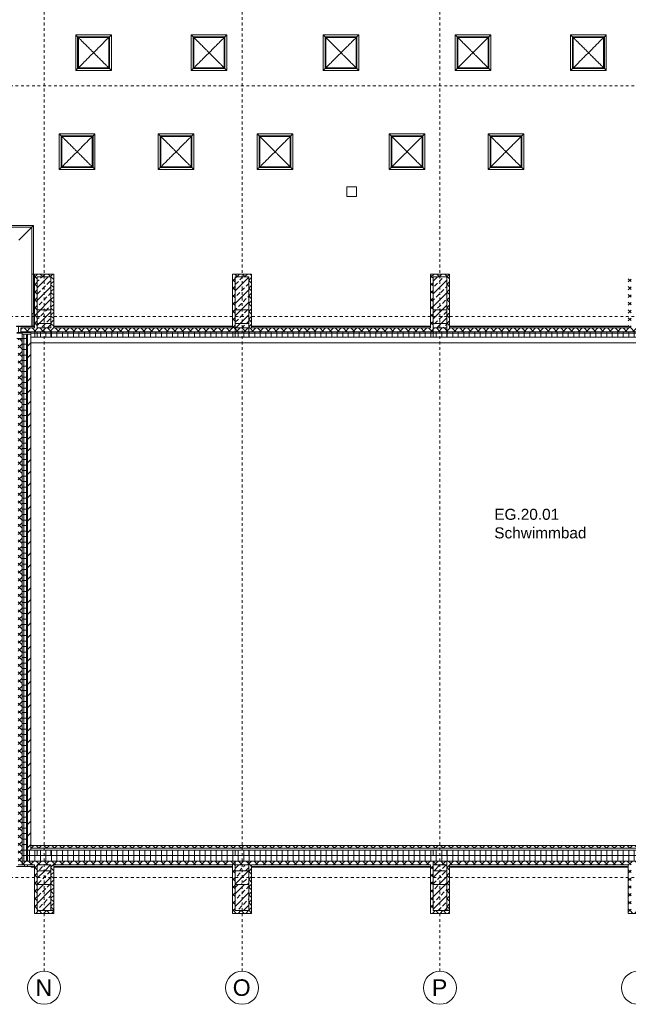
# Model space of a CAD drawing. Header units: metres. Extents: x -52 to 123, y -78 to 33.
# Tile 2 of 112: x -31 to -8, y -78 to -42. Entities that reach past the tile are written whole.
import ezdxf

# ---------------------------------------------------------------- set-up
doc = ezdxf.new("R2010")
doc.units = ezdxf.units.M
doc.linetypes.add('Rasterlinie', pattern=[0.019, 0.01, -0.003, 0.003, -0.003])
for name, color, linetype, lineweight in [('A_Decken', 7, 'Continuous', 9), ('A_Dächer_', 7, 'Continuous', 9), ('A_Fassadenelemente', 7, 'Continuous', 9), ('A_Fenster', 7, 'Continuous', 9), ('A_Fenster_Glas', 7, 'Continuous', 9), ('A_Fenster_Rahmen', 7, 'Continuous', 9), ('A_Raster', 7, 'Continuous', 9), ('A_Räume_Beschriftung', 7, 'Continuous', 9), ('A_Skelettbau', 7, 'Continuous', 9), ('A_Tragwerksstützen', 7, 'Continuous', 9), ('A_Tragwerksstützen_Stahlbeton', 7, 'Continuous', 9), ('A_Wände', 7, 'Continuous', 9), ('A_Wände_Schraffur', 7, 'Continuous', 18)]:
    doc.layers.add(name, color=color, linetype=linetype, lineweight=lineweight)
doc.styles.add('Arial', font='arial.ttf', dxfattribs={"height": 0.6})
doc.styles.add('Arial_B', font='txt', dxfattribs={"height": 0.4})
pattern_1 = [(0, (1.421, 2.104), (0, 0.2), []), (90, (1.421, 2.104), (-0.2, 1e-17), [])]
pattern_2 = [(45, (1.421, 2.104), (-0.14142136, 0.14142136), []), (135, (1.421, 2.104), (-0.14142136, -0.14142136), [])]
pattern_3 = [(45, (1.421, 2.104), (-0.2283955, 0.2283955), []), (45, (1.649, 2.104), (-0.2283955, 0.2283955), [0.161, -0.081])]

# ---------------------------------------------------------------- blocks, each defined once
blk = doc.blocks.new('STB Stütze - rechteckig - STB 50 x 50-6929661-BS_Übersicht_O1_BRANDSCHUTZ')
at = {"layer": 'A_Tragwerksstützen'}
h = blk.add_hatch(dxfattribs=at)
h.set_pattern_fill('FP_31', color=256, style=0, pattern_type=2)
h.set_pattern_definition([(45, (31.065, 75.601), (-0.2283955, 0.2283955), []), (45, (31.293, 75.601), (-0.2283955, 0.2283955), [0.161, -0.081])])
h.paths.add_polyline_path([(-0.036, -0.25), (0.25, -0.25), (0.25, 0.25), (-0.25, 0.25), (-0.25, -0.25)], flags=0)
at = {"layer": 'A_Tragwerksstützen_Stahlbeton', "lineweight": 18}
for p, q in [((0.25, 0.25), (-0.25, 0.25)), ((-0.25, 0.25), (-0.25, -0.25)), ((0.25, -0.25), (0.25, 0.25)), ((-0.25, -0.25), (0.25, -0.25))]:
    blk.add_line(p, q, dxfattribs=at)
blk = doc.blocks.new('STB Stütze - rechteckig - STB 50 x 50-V23-BS_Übersicht_O1_BRANDSCHUTZ')
at = {"layer": 'A_Tragwerksstützen'}
h = blk.add_hatch(dxfattribs=at)
h.set_pattern_fill('FP_32', color=256, style=0, pattern_type=2)
h.set_pattern_definition([(45, (23.865, 75.601), (-0.2283955, 0.2283955), []), (45, (24.093, 75.601), (-0.2283955, 0.2283955), [0.161, -0.081])])
h.paths.add_polyline_path([(-0.25, -0.25), (0.25, -0.25), (0.25, 0.25), (-0.25, 0.25)], flags=0)
at = {"layer": 'A_Tragwerksstützen_Stahlbeton', "lineweight": 18}
for p, q in [((0.25, 0.25), (-0.25, 0.25)), ((-0.25, 0.25), (-0.25, -0.25)), ((0.25, -0.25), (0.25, 0.25)), ((-0.25, -0.25), (0.25, -0.25))]:
    blk.add_line(p, q, dxfattribs=at)
blk = doc.blocks.new('STB Stütze - rechteckig - STB 50 x 50-V24-BS_Übersicht_O1_BRANDSCHUTZ')
at = {"layer": 'A_Tragwerksstützen'}
h = blk.add_hatch(dxfattribs=at)
h.set_pattern_fill('FP_33', color=256, style=0, pattern_type=2)
h.set_pattern_definition([(45, (16.665, 75.601), (-0.2283955, 0.2283955), []), (45, (16.893, 75.601), (-0.2283955, 0.2283955), [0.161, -0.081])])
h.paths.add_polyline_path([(0.014, -0.25), (0.25, -0.25), (0.25, 0.25), (-0.25, 0.25), (-0.25, -0.25)], flags=0)
at = {"layer": 'A_Tragwerksstützen_Stahlbeton', "lineweight": 18}
for p, q in [((0.25, 0.25), (-0.25, 0.25)), ((-0.25, 0.25), (-0.25, -0.25)), ((0.25, -0.25), (0.25, 0.25)), ((-0.25, -0.25), (0.25, -0.25))]:
    blk.add_line(p, q, dxfattribs=at)
blk = doc.blocks.new('Basiswand _ IPRO_AW_FT_Bestand_200_Att_UF - ___-6334640-BS_Übersicht_O1_BRANDSCHUTZ')
at = {"layer": 'A_Wände_Schraffur', "lineweight": 9}
h = blk.add_hatch(dxfattribs=at)
h.set_pattern_fill('FP_1', color=256, style=0, pattern_type=2)
h.set_pattern_definition(pattern_1)
h.paths.add_polyline_path([(-30.244, -72.897), (7.156, -72.897), (7.156, -72.497), (-30.244, -72.497), (-30.244, -72.625)], flags=0)
at = {"layer": 'A_Wände', "lineweight": 18}
for p, q in [((7.156, -72.497), (-30.244, -72.497)), ((-30.244, -72.497), (-30.244, -72.897)), ((7.156, -72.897), (7.156, -72.497))]:
    blk.add_line(p, q, dxfattribs=at)
at = {"layer": 'A_Wände'}
blk.add_line((-30.244, -72.897), (7.156, -72.897), dxfattribs=at)
blk = doc.blocks.new('MuM_Lichtkuppel - Rechteckig - Gebogen - 1_20 x 1_20-5472747-BS_Übersicht_O1_BRANDSCHUTZ')
at = {"layer": 'A_Fenster_Glas'}
for p, q in [((-0.552, -0.552), (-0.552, 0.552)), ((-0.552, 0.552), (0.552, 0.552)), ((0.552, 0.552), (0.552, -0.552)), ((0.552, -0.552), (-0.552, -0.552))]:
    blk.add_line(p, q, dxfattribs=at)
for points, knots in [([(0, 0), (-0.01, 0.01), (-0.029, 0.029), (-0.058, 0.058), (-0.086, 0.086), (-0.125, 0.125), (-0.191, 0.191), (-0.284, 0.284), (-0.386, 0.386), (-0.462, 0.462), (-0.516, 0.516), (-0.54, 0.54), (-0.552, 0.552)], [0, 0, 0, 0, 0.047619, 0.095238, 0.142857, 0.190476, 0.285714, 0.47619, 0.666667, 0.833333, 0.916667, 1, 1, 1, 1]), ([(0.552, 0.552), (0.539, 0.538), (0.51, 0.51), (0.449, 0.449), (0.365, 0.365), (0.256, 0.256), (0.134, 0.134), (0.048, 0.048), (0, 0)], [0, 0, 0, 0, 0.095238, 0.190476, 0.380952, 0.571429, 0.761905, 1, 1, 1, 1]), ([(-0.552, -0.552), (-0.539, -0.538), (-0.51, -0.51), (-0.449, -0.449), (-0.365, -0.365), (-0.256, -0.256), (-0.134, -0.134), (-0.048, -0.048), (0, 0)], [0, 0, 0, 0, 0.095238, 0.190476, 0.380952, 0.571429, 0.761905, 1, 1, 1, 1]), ([(0, 0), (0.01, -0.01), (0.029, -0.029), (0.058, -0.058), (0.086, -0.086), (0.125, -0.125), (0.191, -0.191), (0.284, -0.284), (0.386, -0.386), (0.462, -0.462), (0.516, -0.516), (0.54, -0.54), (0.552, -0.552)], [0, 0, 0, 0, 0.047619, 0.095238, 0.142857, 0.190476, 0.285714, 0.47619, 0.666667, 0.833333, 0.916667, 1, 1, 1, 1])]:
    blk.add_open_spline(points, degree=3, knots=knots, dxfattribs=at)
at = {"layer": 'A_Fenster_Rahmen'}
for p, q in [((0.648, 0.648), (-0.648, 0.648)), ((-0.648, 0.648), (-0.58, 0.58)), ((-0.648, -0.648), (-0.648, 0.648)), ((-0.58, 0.58), (0.58, 0.58)), ((-0.58, 0.58), (-0.552, 0.552)), ((-0.58, -0.58), (-0.58, 0.58)), ((-0.552, 0.552), (0.552, 0.552)), ((-0.552, -0.552), (-0.552, 0.552)), ((0.58, 0.58), (0.552, 0.552)), ((0.552, 0.552), (0.552, -0.552)), ((0.648, 0.648), (0.58, 0.58)), ((0.58, 0.58), (0.58, -0.58)), ((0.648, -0.648), (0.648, 0.648)), ((-0.58, -0.58), (-0.648, -0.648)), ((-0.648, -0.648), (0.648, -0.648)), ((-0.552, -0.552), (-0.58, -0.58)), ((0.58, -0.58), (-0.58, -0.58)), ((0.552, -0.552), (-0.552, -0.552)), ((0.58, -0.58), (0.552, -0.552)), ((0.648, -0.648), (0.58, -0.58))]:
    blk.add_line(p, q, dxfattribs=at)
blk = doc.blocks.new('Basiswand _ IPRO_AW_FT_Bestand_200_Att_UF - ___-6278852-BS_Übersicht_O1_BRANDSCHUTZ')
at = {"layer": 'A_Wände_Schraffur', "lineweight": 9}
h = blk.add_hatch(dxfattribs=at)
h.set_pattern_fill('FP_1', color=256, style=0, pattern_type=2)
h.set_pattern_definition(pattern_1)
h.paths.add_polyline_path([(7.103, -54.047), (7.156, -54.047), (7.156, -53.647), (-30.129, -53.647), (-30.129, -53.847), (6.841, -53.847), (6.841, -54.047)], flags=0)
at = {"layer": 'A_Wände', "lineweight": 18}
for p, q in [((-30.129, -53.647), (-30.129, -54.047)), ((7.156, -53.647), (-30.129, -53.647)), ((7.156, -54.047), (7.156, -53.647)), ((-30.129, -54.047), (7.156, -54.047))]:
    blk.add_line(p, q, dxfattribs=at)
blk = doc.blocks.new('GSH_Fassadenelement_Equitone - GSH_169_169_169-6766076-BS_Übersicht_O1_BRANDSCHUTZ')
at = {"layer": 'A_Fassadenelemente'}
for p, q in [((0.425, -0.052), (-0.425, -0.052)), ((-0.425, -0.052), (-0.425, -0.06)), ((-0.425, -0.06), (0.425, -0.06)), ((0.425, -0.06), (0.425, -0.052))]:
    blk.add_line(p, q, dxfattribs=at)
blk = doc.blocks.new('GSH_Fassadenelement_Equitone - GSH_169_169_169-6766077-BS_Übersicht_O1_BRANDSCHUTZ')
at = {"layer": 'A_Fassadenelemente'}
for p, q in [((0.6, -0.052), (-0.6, -0.052)), ((-0.6, -0.052), (-0.6, -0.06)), ((-0.6, -0.06), (0.6, -0.06)), ((0.6, -0.06), (0.6, -0.052))]:
    blk.add_line(p, q, dxfattribs=at)
blk = doc.blocks.new('GSH_Fassadenelement_Equitone - GSH_169_169_169-6766082-BS_Übersicht_O1_BRANDSCHUTZ')
at = {"layer": 'A_Fassadenelemente'}
for p, q in [((0.325, -0.052), (-0.325, -0.052)), ((-0.325, -0.052), (-0.325, -0.06)), ((-0.325, -0.06), (0.325, -0.06)), ((0.325, -0.06), (0.325, -0.052))]:
    blk.add_line(p, q, dxfattribs=at)
blk = doc.blocks.new('GSH_Fassadenelement_Equitone - GSH_169_169_169-6766084-BS_Übersicht_O1_BRANDSCHUTZ')
at = {"layer": 'A_Fassadenelemente'}
for p, q in [((0.425, -0.052), (-0.425, -0.052)), ((-0.425, -0.052), (-0.425, -0.06)), ((-0.425, -0.06), (0.425, -0.06)), ((0.425, -0.06), (0.425, -0.052))]:
    blk.add_line(p, q, dxfattribs=at)
blk = doc.blocks.new('GSH_Fassadenelement_Equitone - GSH_169_169_169-6766085-BS_Übersicht_O1_BRANDSCHUTZ')
at = {"layer": 'A_Fassadenelemente'}
for p, q in [((0.425, -0.052), (-0.425, -0.052)), ((-0.425, -0.052), (-0.425, -0.06)), ((-0.425, -0.06), (0.425, -0.06)), ((0.425, -0.06), (0.425, -0.052))]:
    blk.add_line(p, q, dxfattribs=at)
blk = doc.blocks.new('GSH_Fassadenelement_Equitone - GSH_169_169_169-6766089-BS_Übersicht_O1_BRANDSCHUTZ')
at = {"layer": 'A_Fassadenelemente'}
for p, q in [((0.6, -0.052), (-0.6, -0.052)), ((-0.6, -0.052), (-0.6, -0.06)), ((-0.6, -0.06), (0.6, -0.06)), ((0.6, -0.06), (0.6, -0.052))]:
    blk.add_line(p, q, dxfattribs=at)
blk = doc.blocks.new('GSH_Fassadenelement_Equitone - GSH_169_169_169-6766090-BS_Übersicht_O1_BRANDSCHUTZ')
at = {"layer": 'A_Fassadenelemente'}
for p, q in [((0.6, -0.052), (-0.6, -0.052)), ((-0.6, -0.052), (-0.6, -0.06)), ((-0.6, -0.06), (0.6, -0.06)), ((0.6, -0.06), (0.6, -0.052))]:
    blk.add_line(p, q, dxfattribs=at)
blk = doc.blocks.new('Attika_Scwhimmhalle - Attika_Scwhimmhalle-5431613-BS_Übersicht_O1_BRANDSCHUTZ')
at = {"layer": 'A_Dächer_'}
for p, q in [((-30.032, -49.785), (-37.756, -49.785)), ((-30.084, -49.837), (-37.704, -49.837)), ((-30.568, -50.321), (-30.084, -49.837)), ((-30.084, -49.837), (-30.032, -49.785)), ((-30.084, -53.447), (-30.084, -49.837)), ((-30.032, -51.547), (-30.032, -49.785)), ((-30.084, -51.547), (-30.032, -51.547)), ((-30.032, -51.547), (-30.084, -51.547)), ((-30.032, -52.982), (-30.032, -51.547)), ((-30.032, -52.982), (-30.084, -52.982))]:
    blk.add_line(p, q, dxfattribs=at)
blk = doc.blocks.new('GSH_Decke_Oben_fenster_SH_TH - GSH_Decke_Oben_fenster_SH_TH-6131237-BS_Übersicht_O1_BRANDSCHUTZ')
at = {"layer": 'A_Decken'}
for p, q in [((-30.129, -53.667), (-30.636, -53.667)), ((7.348, -53.667), (7.156, -53.667)), ((-30.244, -73.089), (-30.244, -73.037)), ((6.956, -73.037), (6.956, -73.089))]:
    blk.add_line(p, q, dxfattribs=at)
blk = doc.blocks.new('GSH_Decke_Oben_fenster_SH_TH1 - GSH_Decke_Oben_fenster_SH_TH-6440454-BS_Übersicht_O1_BRANDSCHUTZ')
at = {"layer": 'A_Decken'}
for p, q in [((-30.571, -53.667), (-30.571, -53.455)), ((-30.129, -53.667), (-30.571, -53.667)), ((7.244, -53.667), (7.156, -53.667)), ((7.244, -53.455), (7.244, -53.667)), ((-30.354, -73.089), (-30.354, -73.037)), ((6.846, -73.037), (6.846, -73.089))]:
    blk.add_line(p, q, dxfattribs=at)
blk = doc.blocks.new('Raster - 3_0mm_mit Kreis-376402-BS_Übersicht_O1_BRANDSCHUTZ')
at = {"layer": 'A_Raster'}
blk.add_circle((0, 0), 0.003, dxfattribs=at)

msp = doc.modelspace()

# ---------------------------------------------------------------- hatches: boundary and pattern name
at = {"layer": 'A_Skelettbau'}
h = msp.add_hatch(dxfattribs=at)
h.set_pattern_fill('FP_3', color=256, style=0, pattern_type=2)
h.set_pattern_definition(pattern_3)
h.paths.add_polyline_path([(-29.484, -53.507), (-29.394, -53.507), (-29.394, -51.647), (-29.894, -51.647), (-29.894, -53.507), (-29.555, -53.507)], flags=0)
h = msp.add_hatch(dxfattribs=at)
h.set_pattern_fill('FP_3', color=256, style=0, pattern_type=2)
h.set_pattern_definition(pattern_3)
h.paths.add_polyline_path([(-22.694, -53.518), (-22.194, -53.507), (-22.194, -51.647), (-22.694, -51.647), (-22.694, -53.507)], flags=0)
h = msp.add_hatch(dxfattribs=at)
h.set_pattern_fill('FP_3', color=256, style=0, pattern_type=2)
h.set_pattern_definition(pattern_3)
h.paths.add_polyline_path([(-14.994, -53.507), (-14.994, -51.647), (-15.494, -51.647), (-15.494, -53.507)], flags=0)
h = msp.add_hatch(dxfattribs=at)
h.set_pattern_fill('FP_3', color=256, style=0, pattern_type=2)
h.set_pattern_definition(pattern_3)
h.paths.add_polyline_path([(-29.394, -74.697), (-29.394, -73.747), (-29.894, -73.747), (-29.894, -74.697)], flags=0)
h.paths.add_polyline_path([(-29.394, -73.247), (-29.394, -73.037), (-29.894, -73.037), (-29.894, -73.247), (-29.831, -73.247)], flags=0)
h = msp.add_hatch(dxfattribs=at)
h.set_pattern_fill('FP_3', color=256, style=0, pattern_type=2)
h.set_pattern_definition(pattern_3)
h.paths.add_polyline_path([(-22.194, -74.697), (-22.194, -73.747), (-22.694, -73.747), (-22.694, -74.697)], flags=0)
h.paths.add_polyline_path([(-22.194, -73.247), (-22.194, -73.037), (-22.694, -73.037), (-22.694, -73.247), (-22.597, -73.247)], flags=0)
h = msp.add_hatch(dxfattribs=at)
h.set_pattern_fill('FP_3', color=256, style=0, pattern_type=2)
h.set_pattern_definition(pattern_3)
h.paths.add_polyline_path([(-15.494, -74.697), (-14.994, -74.697), (-14.994, -73.747), (-15.494, -73.747)], flags=0)
h.paths.add_polyline_path([(-15.494, -73.247), (-14.994, -73.247), (-14.994, -73.037), (-15.494, -73.037), (-15.494, -73.109)], flags=0)
at = {"layer": 'A_Wände'}
h = msp.add_hatch(dxfattribs=at)
h.set_pattern_fill('FP_2', color=256, style=0, pattern_type=2)
h.set_pattern_definition(pattern_2)
h.paths.add_polyline_path([(5.274, -72.427), (6.841, -72.427), (6.841, -72.327), (-30.129, -72.327), (-30.129, -72.427), (2.836, -72.427)], flags=0)
at = {"layer": 'A_Wände_Schraffur', "lineweight": 9}
h = msp.add_hatch(dxfattribs=at)
h.set_pattern_fill('FP_2', color=256, style=0, pattern_type=2)
h.set_pattern_definition(pattern_2)
h.paths.add_polyline_path([(-29.394, -51.647), (-29.294, -51.647), (-29.294, -51.547), (-29.994, -51.547), (-29.994, -51.647), (-29.631, -51.647)], flags=0)
h = msp.add_hatch(dxfattribs=at)
h.set_pattern_fill('FP_2', color=256, style=0, pattern_type=2)
h.set_pattern_definition(pattern_2)
h.paths.add_polyline_path([(-22.094, -51.647), (-22.094, -51.547), (-22.794, -51.547), (-22.794, -51.647), (-22.194, -51.647)], flags=0)
h = msp.add_hatch(dxfattribs=at)
h.set_pattern_fill('FP_2', color=256, style=0, pattern_type=2)
h.set_pattern_definition(pattern_2)
h.paths.add_polyline_path([(-15.494, -51.647), (-14.894, -51.647), (-14.894, -51.547), (-15.594, -51.547), (-15.594, -51.647)], flags=0)
h = msp.add_hatch(dxfattribs=at)
h.set_pattern_fill('FP_2', color=256, style=0, pattern_type=2)
h.set_pattern_definition(pattern_2)
h.paths.add_polyline_path([(-29.994, -74.697), (-29.894, -74.697), (-29.894, -73.037), (-29.994, -73.037), (-29.994, -74.312)], flags=0)
h.paths.add_polyline_path([(-29.894, -53.507), (-29.894, -51.647), (-29.994, -51.647), (-29.994, -53.507), (-29.913, -53.507)], flags=0)
h = msp.add_hatch(dxfattribs=at)
h.set_pattern_fill('FP_2', color=256, style=0, pattern_type=2)
h.set_pattern_definition(pattern_2)
h.paths.add_polyline_path([(-29.394, -74.687), (-29.294, -74.687), (-29.294, -73.037), (-29.394, -73.037), (-29.394, -74.312)], flags=0)
h.paths.add_polyline_path([(-29.294, -53.507), (-29.294, -51.647), (-29.394, -51.647), (-29.394, -53.507)], flags=0)
h = msp.add_hatch(dxfattribs=at)
h.set_pattern_fill('FP_2', color=256, style=0, pattern_type=2)
h.set_pattern_definition(pattern_2)
h.paths.add_polyline_path([(-22.794, -74.697), (-22.694, -74.697), (-22.694, -73.037), (-22.794, -73.037), (-22.794, -74.312)], flags=0)
h.paths.add_polyline_path([(-22.694, -53.507), (-22.694, -51.647), (-22.794, -51.647), (-22.794, -53.507)], flags=0)
h = msp.add_hatch(dxfattribs=at)
h.set_pattern_fill('FP_2', color=256, style=0, pattern_type=2)
h.set_pattern_definition(pattern_2)
h.paths.add_polyline_path([(-22.094, -74.697), (-22.094, -73.037), (-22.194, -73.037), (-22.194, -74.697)], flags=0)
h.paths.add_polyline_path([(-22.194, -53.507), (-22.094, -53.505), (-22.094, -51.647), (-22.194, -51.647), (-22.194, -53.455)], flags=0)
h = msp.add_hatch(dxfattribs=at)
h.set_pattern_fill('FP_2', color=256, style=0, pattern_type=2)
h.set_pattern_definition(pattern_2)
h.paths.add_polyline_path([(-15.494, -74.697), (-15.494, -73.037), (-15.594, -73.037), (-15.594, -74.697)], flags=0)
h.paths.add_polyline_path([(-15.594, -53.507), (-15.494, -53.507), (-15.494, -51.647), (-15.594, -51.647), (-15.594, -53.455)], flags=0)
h = msp.add_hatch(dxfattribs=at)
h.set_pattern_fill('FP_2', color=256, style=0, pattern_type=2)
h.set_pattern_definition(pattern_2)
h.paths.add_polyline_path([(-14.894, -74.687), (-14.894, -73.037), (-14.994, -73.037), (-14.994, -74.687)], flags=0)
h.paths.add_polyline_path([(-14.994, -53.507), (-14.894, -53.507), (-14.894, -51.647), (-14.994, -51.647), (-14.994, -53.455)], flags=0)
h = msp.add_hatch(dxfattribs=at)
h.set_pattern_fill('FP_2', color=256, style=0, pattern_type=2)
h.set_pattern_definition(pattern_2)
h.paths.add_polyline_path([(-8.294, -74.697), (-8.294, -73.037), (-8.394, -73.037), (-8.394, -74.697)], flags=0)
h.paths.add_polyline_path([(-8.294, -53.507), (-8.294, -51.647), (-8.394, -51.647), (-8.394, -53.507)], flags=0)
h = msp.add_hatch(dxfattribs=at)
h.set_pattern_fill('FP_2', color=256, style=0, pattern_type=2)
h.set_pattern_definition(pattern_2)
h.paths.add_polyline_path([(-11.794, -53.647), (7.206, -53.647), (7.206, -53.507), (-0.594, -53.507), (-0.594, -53.518), (-1.194, -53.507), (-22.194, -53.509), (-22.694, -53.517), (-22.694, -53.507), (-30.494, -53.507), (-30.494, -53.647), (-14.232, -53.647)], flags=0)
h = msp.add_hatch(dxfattribs=at)
h.set_pattern_fill('FP_2', color=256, style=0, pattern_type=2)
h.set_pattern_definition(pattern_2)
h.paths.add_polyline_path([(-30.584, -73.037), (-30.444, -73.037), (-30.444, -53.907), (-30.584, -53.907), (-30.584, -72.625)], flags=0)
h = msp.add_hatch(dxfattribs=at)
h.set_pattern_fill('FP_1', color=256, style=0, pattern_type=2)
h.set_pattern_definition(pattern_1)
h.paths.add_polyline_path([(-30.444, -72.897), (-30.284, -72.897), (-30.284, -53.732), (-30.444, -53.732), (-30.444, -72.625)], flags=0)
h = msp.add_hatch(dxfattribs=at)
h.set_pattern_fill('FP_2', color=256, style=0, pattern_type=2)
h.set_pattern_definition(pattern_2)
h.paths.add_polyline_path([(-30.284, -72.897), (-30.244, -72.897), (-30.244, -53.732), (-30.284, -53.732), (-30.284, -72.897)], flags=0)
h = msp.add_hatch(dxfattribs=at)
h.set_pattern_fill('FP_37', color=256, style=0, pattern_type=2)
h.set_pattern_definition([(45, (1.421, 2.104), (-0.212132, 0.212132), [])])
h.paths.add_polyline_path([(-30.129, -72.497), (-30.129, -53.732), (-30.244, -53.732), (-30.244, -72.497)], flags=0)
h = msp.add_hatch(dxfattribs=at)
h.set_pattern_fill('FP_2', color=256, style=0, pattern_type=2)
h.set_pattern_definition(pattern_2)
h.paths.add_polyline_path([(-30.444, -73.037), (6.106, -73.037), (6.106, -73.023), (6.606, -72.952), (6.606, -73.037), (6.996, -73.037), (6.996, -72.897), (-30.444, -72.897)], flags=0)
h = msp.add_hatch(dxfattribs=at)
h.set_pattern_fill('FP_2', color=256, style=0, pattern_type=2)
h.set_pattern_definition(pattern_2)
h.paths.add_polyline_path([(-29.894, -74.797), (-29.294, -74.797), (-29.294, -74.697), (-29.994, -74.697), (-29.994, -74.797)], flags=0)
h = msp.add_hatch(dxfattribs=at)
h.set_pattern_fill('FP_2', color=256, style=0, pattern_type=2)
h.set_pattern_definition(pattern_2)
h.paths.add_polyline_path([(-22.194, -74.797), (-22.094, -74.797), (-22.094, -74.697), (-22.794, -74.697), (-22.794, -74.797), (-22.694, -74.797)], flags=0)
h = msp.add_hatch(dxfattribs=at)
h.set_pattern_fill('FP_2', color=256, style=0, pattern_type=2)
h.set_pattern_definition(pattern_2)
h.paths.add_polyline_path([(-15.594, -74.797), (-14.894, -74.797), (-14.894, -74.697), (-15.594, -74.697)], flags=0)
h = msp.add_hatch(dxfattribs=at)
h.set_pattern_fill('FP_2', color=256, style=0, pattern_type=2)
h.set_pattern_definition(pattern_2)
h.paths.add_polyline_path([(-8.394, -74.797), (-7.694, -74.797), (-7.694, -74.697), (-8.394, -74.697)], flags=0)

# ---------------------------------------------------------------- linework, layer by layer
at = {"layer": 'A_Decken'}
for p, q in [((6.841, -53.847), (-30.129, -53.847)), ((-30.129, -72.327), (6.841, -72.327))]:
    msp.add_line(p, q, dxfattribs=at)
at = {"layer": 'A_Dächer_'}
for p, q in [((-18.636, -48.727), (-18.636, -48.377)), ((-18.636, -48.377), (-18.286, -48.377)), ((-18.286, -48.377), (-18.286, -48.727)), ((-18.286, -48.727), (-18.636, -48.727)), ((-30.044, -52.982), (-30.044, -53.447)), ((-30.454, -53.667), (-30.129, -53.667)), ((-30.114, -73.109), (-30.114, -73.097)), ((-30.114, -73.121), (-30.114, -73.109)), ((-30.114, -73.109), (-29.994, -73.109)), ((-30.114, -73.121), (-29.994, -73.121)), ((-29.294, -73.109), (-22.794, -73.109)), ((-29.294, -73.121), (-22.794, -73.121)), ((-22.094, -73.109), (-15.594, -73.109)), ((-22.094, -73.121), (-15.594, -73.121)), ((-14.894, -73.109), (-8.394, -73.109)), ((-14.894, -73.121), (-8.394, -73.121))]:
    msp.add_line(p, q, dxfattribs=at)
at = {"layer": 'A_Raster', "linetype": 'Rasterlinie'}
for p, q in [((-29.644, -76.905), (-29.644, -20.783)), ((-22.444, -76.905), (-22.444, -20.783)), ((-15.244, -76.905), (-15.244, -20.783)), ((-50.483, -44.697), (8.597, -44.697)), ((-50.483, -53.097), (8.597, -53.097)), ((-50.483, -73.497), (8.597, -73.497))]:
    msp.add_line(p, q, dxfattribs=at)
at = {"layer": 'A_Skelettbau', "lineweight": 18}
for p, q in [((-29.394, -51.647), (-29.894, -51.647)), ((-29.894, -51.647), (-29.894, -53.507)), ((-29.394, -53.507), (-29.394, -51.647)), ((-22.194, -51.647), (-22.694, -51.647)), ((-22.694, -51.647), (-22.694, -53.847)), ((-22.194, -53.847), (-22.194, -51.647)), ((-14.994, -51.647), (-15.494, -51.647)), ((-15.494, -51.647), (-15.494, -53.847)), ((-14.994, -53.847), (-14.994, -51.647)), ((-29.894, -53.647), (-29.894, -53.847)), ((-29.394, -53.847), (-29.394, -53.647)), ((-29.894, -53.847), (-29.394, -53.847)), ((-22.694, -53.847), (-22.194, -53.847)), ((-15.494, -53.847), (-14.994, -53.847)), ((-29.394, -72.497), (-29.894, -72.497)), ((-29.894, -72.497), (-29.894, -72.697)), ((-29.394, -72.697), (-29.394, -72.497)), ((-22.194, -72.497), (-22.694, -72.497)), ((-22.694, -72.497), (-22.694, -72.697)), ((-22.194, -72.697), (-22.194, -72.497)), ((-14.994, -72.497), (-15.494, -72.497)), ((-15.494, -72.497), (-15.494, -72.697)), ((-14.994, -72.697), (-14.994, -72.497)), ((-29.894, -72.697), (-29.394, -72.697)), ((-29.894, -73.037), (-29.894, -73.247)), ((-29.394, -73.247), (-29.394, -73.037)), ((-22.694, -72.697), (-22.194, -72.697)), ((-22.194, -72.897), (-22.694, -72.897)), ((-22.694, -72.897), (-22.694, -73.247)), ((-22.194, -73.247), (-22.194, -72.897)), ((-15.494, -72.697), (-14.994, -72.697)), ((-14.994, -72.897), (-15.494, -72.897)), ((-15.494, -72.897), (-15.494, -73.247)), ((-14.994, -73.247), (-14.994, -72.897)), ((-29.894, -73.747), (-29.894, -74.697)), ((-29.394, -74.697), (-29.394, -73.747)), ((-22.694, -73.747), (-22.694, -74.697)), ((-22.194, -74.697), (-22.194, -73.747)), ((-15.494, -73.747), (-15.494, -74.697)), ((-14.994, -74.697), (-14.994, -73.747)), ((-29.894, -74.697), (-29.394, -74.697)), ((-22.694, -74.697), (-22.194, -74.697)), ((-15.494, -74.697), (-14.994, -74.697))]:
    msp.add_line(p, q, dxfattribs=at)
at = {"layer": 'A_Skelettbau'}
for p, q in [((-29.894, -53.507), (-29.394, -53.507)), ((-29.394, -53.647), (-29.894, -53.647)), ((-29.394, -73.037), (-29.894, -73.037))]:
    msp.add_line(p, q, dxfattribs=at)
at = {"layer": 'A_Tragwerksstützen_Stahlbeton', "lineweight": 18}
for p, q in [((-29.394, -52.847), (-29.894, -52.847)), ((-29.894, -52.847), (-29.894, -53.347)), ((-29.394, -53.347), (-29.394, -52.847)), ((-22.194, -52.847), (-22.694, -52.847)), ((-22.694, -52.847), (-22.694, -53.347)), ((-22.194, -53.347), (-22.194, -52.847)), ((-14.994, -52.847), (-15.494, -52.847)), ((-15.494, -52.847), (-15.494, -53.347)), ((-14.994, -53.347), (-14.994, -52.847)), ((-29.894, -53.347), (-29.394, -53.347)), ((-22.694, -53.347), (-22.194, -53.347)), ((-15.494, -53.347), (-14.994, -53.347))]:
    msp.add_line(p, q, dxfattribs=at)
at = {"layer": 'A_Wände', "lineweight": 18}
for p, q in [((-29.994, -51.547), (-29.994, -53.507)), ((-29.294, -51.547), (-29.994, -51.547)), ((-29.294, -53.507), (-29.294, -51.547)), ((-22.794, -51.547), (-22.794, -53.507)), ((-22.094, -51.547), (-22.794, -51.547)), ((-22.094, -53.507), (-22.094, -51.547)), ((-15.594, -51.547), (-15.594, -53.507)), ((-14.894, -51.547), (-15.594, -51.547)), ((-14.894, -53.507), (-14.894, -51.547)), ((-29.894, -53.507), (-29.894, -51.647)), ((-29.894, -51.647), (-29.394, -51.647)), ((-29.394, -51.647), (-29.394, -53.507)), ((-22.694, -53.507), (-22.694, -51.647)), ((-22.694, -51.647), (-22.194, -51.647)), ((-22.194, -51.647), (-22.194, -53.507)), ((-15.494, -53.507), (-15.494, -51.647)), ((-15.494, -51.647), (-14.994, -51.647)), ((-14.994, -51.647), (-14.994, -53.507)), ((-29.994, -53.507), (-30.494, -53.507)), ((-30.494, -53.507), (-30.494, -53.647)), ((-30.494, -53.647), (-29.894, -53.647)), ((-29.394, -53.647), (6.106, -53.647)), ((-22.794, -53.507), (-29.294, -53.507)), ((-22.194, -53.507), (-22.694, -53.507)), ((-15.594, -53.507), (-22.094, -53.507)), ((-14.994, -53.507), (-15.494, -53.507)), ((-8.394, -53.507), (-14.894, -53.507)), ((-30.444, -53.907), (-30.584, -53.907)), ((-30.129, -53.732), (-30.444, -53.732)), ((-30.444, -73.037), (-30.444, -53.732)), ((-30.129, -72.497), (-30.129, -53.732)), ((6.841, -72.327), (-30.129, -72.327)), ((-30.129, -72.327), (-30.129, -72.427)), ((-30.244, -72.897), (-30.244, -72.497)), ((-30.244, -72.497), (-30.129, -72.497)), ((-30.129, -72.427), (6.841, -72.427)), ((-30.584, -73.037), (-29.994, -73.037)), ((-30.444, -72.897), (-30.244, -72.897)), ((-29.994, -73.037), (-29.994, -74.797)), ((-29.894, -73.247), (-29.894, -73.037)), ((-29.394, -73.037), (-29.394, -73.247)), ((-29.294, -73.037), (-22.794, -73.037)), ((-29.294, -74.687), (-29.294, -73.037)), ((-22.794, -73.037), (-22.794, -74.797)), ((-22.694, -73.037), (-22.194, -73.037)), ((-22.694, -73.247), (-22.694, -73.037)), ((-22.194, -73.037), (-22.194, -73.247)), ((-22.094, -73.037), (-15.594, -73.037)), ((-22.094, -74.797), (-22.094, -73.037)), ((-15.594, -73.037), (-15.594, -74.797)), ((-15.494, -73.037), (-14.994, -73.037)), ((-15.494, -73.247), (-15.494, -73.037)), ((-14.994, -73.037), (-14.994, -73.247)), ((-14.894, -73.037), (-8.394, -73.037)), ((-14.894, -74.687), (-14.894, -73.037)), ((-8.394, -73.037), (-8.394, -74.797)), ((-29.894, -74.697), (-29.894, -73.747)), ((-29.394, -73.747), (-29.394, -74.687)), ((-22.694, -74.697), (-22.694, -73.747)), ((-22.194, -73.747), (-22.194, -74.697)), ((-15.494, -74.697), (-15.494, -73.747)), ((-14.994, -73.747), (-14.994, -74.687)), ((-29.994, -74.797), (-29.294, -74.797)), ((-29.294, -74.697), (-29.894, -74.697)), ((-29.394, -74.687), (-29.294, -74.687)), ((-29.294, -74.797), (-29.294, -74.697)), ((-22.794, -74.797), (-22.094, -74.797)), ((-22.194, -74.697), (-22.694, -74.697)), ((-15.594, -74.797), (-14.894, -74.797)), ((-14.894, -74.697), (-15.494, -74.697)), ((-14.994, -74.687), (-14.894, -74.687)), ((-14.894, -74.797), (-14.894, -74.697)), ((-8.394, -74.797), (-7.694, -74.797))]:
    msp.add_line(p, q, dxfattribs=at)
at = {"layer": 'A_Wände'}
for p, q in [((-30.636, -53.697), (-30.444, -53.697)), ((-30.444, -53.732), (-30.444, -53.697)), ((-29.394, -53.507), (-29.894, -53.507)), ((-29.894, -53.647), (-29.394, -53.647)), ((-30.444, -53.897), (-30.636, -53.897)), ((-30.284, -53.732), (-30.284, -72.897)), ((-30.244, -53.732), (-30.244, -72.497)), ((6.996, -72.897), (-30.244, -72.897)), ((-29.894, -73.037), (-29.394, -73.037))]:
    msp.add_line(p, q, dxfattribs=at)

# ---------------------------------------------------------------- block references
at = {"layer": 'A_Decken'}
for name in ['GSH_Decke_Oben_fenster_SH_TH - GSH_Decke_Oben_fenster_SH_TH-6131237-BS_Übersicht_O1_BRANDSCHUTZ', 'GSH_Decke_Oben_fenster_SH_TH1 - GSH_Decke_Oben_fenster_SH_TH-6440454-BS_Übersicht_O1_BRANDSCHUTZ']:
    msp.add_blockref(name, (0, 0), dxfattribs=at)
at = {"layer": 'A_Dächer_'}
msp.add_blockref('Attika_Scwhimmhalle - Attika_Scwhimmhalle-5431613-BS_Übersicht_O1_BRANDSCHUTZ', (0, 0), dxfattribs=at)
at = {"layer": 'A_Fassadenelemente', "rotation": 180}
for name, p in [('GSH_Fassadenelement_Equitone - GSH_169_169_169-6766082-BS_Übersicht_O1_BRANDSCHUTZ', (-30.319, -53.507)), ('GSH_Fassadenelement_Equitone - GSH_169_169_169-6766084-BS_Übersicht_O1_BRANDSCHUTZ', (-28.869, -53.507)), ('GSH_Fassadenelement_Equitone - GSH_169_169_169-6766090-BS_Übersicht_O1_BRANDSCHUTZ', (-27.844, -53.507)), ('GSH_Fassadenelement_Equitone - GSH_169_169_169-6766090-BS_Übersicht_O1_BRANDSCHUTZ', (-26.644, -53.507)), ('GSH_Fassadenelement_Equitone - GSH_169_169_169-6766090-BS_Übersicht_O1_BRANDSCHUTZ', (-25.444, -53.507)), ('GSH_Fassadenelement_Equitone - GSH_169_169_169-6766090-BS_Übersicht_O1_BRANDSCHUTZ', (-24.244, -53.507)), ('GSH_Fassadenelement_Equitone - GSH_169_169_169-6766084-BS_Übersicht_O1_BRANDSCHUTZ', (-23.219, -53.507)), ('GSH_Fassadenelement_Equitone - GSH_169_169_169-6766085-BS_Übersicht_O1_BRANDSCHUTZ', (-21.669, -53.507)), ('GSH_Fassadenelement_Equitone - GSH_169_169_169-6766089-BS_Übersicht_O1_BRANDSCHUTZ', (-20.644, -53.507)), ('GSH_Fassadenelement_Equitone - GSH_169_169_169-6766089-BS_Übersicht_O1_BRANDSCHUTZ', (-19.444, -53.507)), ('GSH_Fassadenelement_Equitone - GSH_169_169_169-6766089-BS_Übersicht_O1_BRANDSCHUTZ', (-18.244, -53.507)), ('GSH_Fassadenelement_Equitone - GSH_169_169_169-6766089-BS_Übersicht_O1_BRANDSCHUTZ', (-17.044, -53.507)), ('GSH_Fassadenelement_Equitone - GSH_169_169_169-6766085-BS_Übersicht_O1_BRANDSCHUTZ', (-16.019, -53.507)), ('GSH_Fassadenelement_Equitone - GSH_169_169_169-6766076-BS_Übersicht_O1_BRANDSCHUTZ', (-14.469, -53.507)), ('GSH_Fassadenelement_Equitone - GSH_169_169_169-6766077-BS_Übersicht_O1_BRANDSCHUTZ', (-13.444, -53.507)), ('GSH_Fassadenelement_Equitone - GSH_169_169_169-6766077-BS_Übersicht_O1_BRANDSCHUTZ', (-12.244, -53.507)), ('GSH_Fassadenelement_Equitone - GSH_169_169_169-6766077-BS_Übersicht_O1_BRANDSCHUTZ', (-11.044, -53.507)), ('GSH_Fassadenelement_Equitone - GSH_169_169_169-6766077-BS_Übersicht_O1_BRANDSCHUTZ', (-9.844, -53.507)), ('GSH_Fassadenelement_Equitone - GSH_169_169_169-6766076-BS_Übersicht_O1_BRANDSCHUTZ', (-8.819, -53.507))]:
    msp.add_blockref(name, p, dxfattribs=at)
at = {"layer": 'A_Fassadenelemente'}
for name, p in [('GSH_Fassadenelement_Equitone - GSH_169_169_169-6766082-BS_Übersicht_O1_BRANDSCHUTZ', (-30.319, -73.037)), ('GSH_Fassadenelement_Equitone - GSH_169_169_169-6766076-BS_Übersicht_O1_BRANDSCHUTZ', (-28.869, -73.037)), ('GSH_Fassadenelement_Equitone - GSH_169_169_169-6766077-BS_Übersicht_O1_BRANDSCHUTZ', (-27.844, -73.037)), ('GSH_Fassadenelement_Equitone - GSH_169_169_169-6766077-BS_Übersicht_O1_BRANDSCHUTZ', (-26.644, -73.037)), ('GSH_Fassadenelement_Equitone - GSH_169_169_169-6766077-BS_Übersicht_O1_BRANDSCHUTZ', (-25.444, -73.037)), ('GSH_Fassadenelement_Equitone - GSH_169_169_169-6766077-BS_Übersicht_O1_BRANDSCHUTZ', (-24.244, -73.037)), ('GSH_Fassadenelement_Equitone - GSH_169_169_169-6766076-BS_Übersicht_O1_BRANDSCHUTZ', (-23.219, -73.037)), ('GSH_Fassadenelement_Equitone - GSH_169_169_169-6766076-BS_Übersicht_O1_BRANDSCHUTZ', (-21.669, -73.037)), ('GSH_Fassadenelement_Equitone - GSH_169_169_169-6766077-BS_Übersicht_O1_BRANDSCHUTZ', (-20.644, -73.037)), ('GSH_Fassadenelement_Equitone - GSH_169_169_169-6766077-BS_Übersicht_O1_BRANDSCHUTZ', (-19.444, -73.037)), ('GSH_Fassadenelement_Equitone - GSH_169_169_169-6766077-BS_Übersicht_O1_BRANDSCHUTZ', (-18.244, -73.037)), ('GSH_Fassadenelement_Equitone - GSH_169_169_169-6766077-BS_Übersicht_O1_BRANDSCHUTZ', (-17.044, -73.037)), ('GSH_Fassadenelement_Equitone - GSH_169_169_169-6766076-BS_Übersicht_O1_BRANDSCHUTZ', (-16.019, -73.037)), ('GSH_Fassadenelement_Equitone - GSH_169_169_169-6766076-BS_Übersicht_O1_BRANDSCHUTZ', (-14.469, -73.037)), ('GSH_Fassadenelement_Equitone - GSH_169_169_169-6766077-BS_Übersicht_O1_BRANDSCHUTZ', (-13.444, -73.037)), ('GSH_Fassadenelement_Equitone - GSH_169_169_169-6766077-BS_Übersicht_O1_BRANDSCHUTZ', (-12.244, -73.037)), ('GSH_Fassadenelement_Equitone - GSH_169_169_169-6766077-BS_Übersicht_O1_BRANDSCHUTZ', (-11.044, -73.037)), ('GSH_Fassadenelement_Equitone - GSH_169_169_169-6766077-BS_Übersicht_O1_BRANDSCHUTZ', (-9.844, -73.037)), ('GSH_Fassadenelement_Equitone - GSH_169_169_169-6766076-BS_Übersicht_O1_BRANDSCHUTZ', (-8.819, -73.037))]:
    msp.add_blockref(name, p, dxfattribs=at)
at = {"layer": 'A_Fenster'}
for p in [(-27.844, -43.497), (-23.644, -43.497), (-18.844, -43.497), (-14.044, -43.497), (-9.844, -43.497), (-28.444, -47.097), (-24.844, -47.097), (-21.244, -47.097), (-16.444, -47.097), (-12.844, -47.097)]:
    msp.add_blockref('MuM_Lichtkuppel - Rechteckig - Gebogen - 1_20 x 1_20-5472747-BS_Übersicht_O1_BRANDSCHUTZ', p, dxfattribs=at)
at = {"layer": 'A_Raster', "xscale": 199.9999999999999, "yscale": 199.9999999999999, "zscale": 199.9999999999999}
for p in [(-29.644, -77.505), (-22.444, -77.505), (-15.244, -77.505), (-8.044, -77.505)]:
    msp.add_blockref('Raster - 3_0mm_mit Kreis-376402-BS_Übersicht_O1_BRANDSCHUTZ', p, dxfattribs=at)
at = {"layer": 'A_Tragwerksstützen'}
for name, p in [('STB Stütze - rechteckig - STB 50 x 50-6929661-BS_Übersicht_O1_BRANDSCHUTZ', (-29.644, -73.497)), ('STB Stütze - rechteckig - STB 50 x 50-V23-BS_Übersicht_O1_BRANDSCHUTZ', (-22.444, -73.497)), ('STB Stütze - rechteckig - STB 50 x 50-V24-BS_Übersicht_O1_BRANDSCHUTZ', (-15.244, -73.497))]:
    msp.add_blockref(name, p, dxfattribs=at)
at = {"layer": 'A_Wände'}
for name in ['Basiswand _ IPRO_AW_FT_Bestand_200_Att_UF - ___-6278852-BS_Übersicht_O1_BRANDSCHUTZ', 'Basiswand _ IPRO_AW_FT_Bestand_200_Att_UF - ___-6334640-BS_Übersicht_O1_BRANDSCHUTZ']:
    msp.add_blockref(name, (0, 0), dxfattribs=at)

# ---------------------------------------------------------------- texts
at = {"layer": 'A_Raster', "char_height": 0.6, "attachment_point": 1, "style": 'Arial'}
for s, insert, width in [('N', (-29.957, -77.197), 0.73755), ('O', (-22.783, -77.197), 0.80169), ('P', (-15.537, -77.197), 0.68945)]:
    msp.add_mtext(s, dxfattribs=dict(at, insert=insert, width=width))
at = {"layer": 'A_Räume_Beschriftung', "char_height": 0.4, "attachment_point": 1, "style": 'Arial_B'}
for s, insert, width in [('EG.20.01', (-13.269, -60.085), 2.91814), ('Schwimmbad', (-13.269, -60.76), 4.45738)]:
    msp.add_mtext(s, dxfattribs=dict(at, insert=insert, width=width))

doc.saveas('drawing.dxf')
